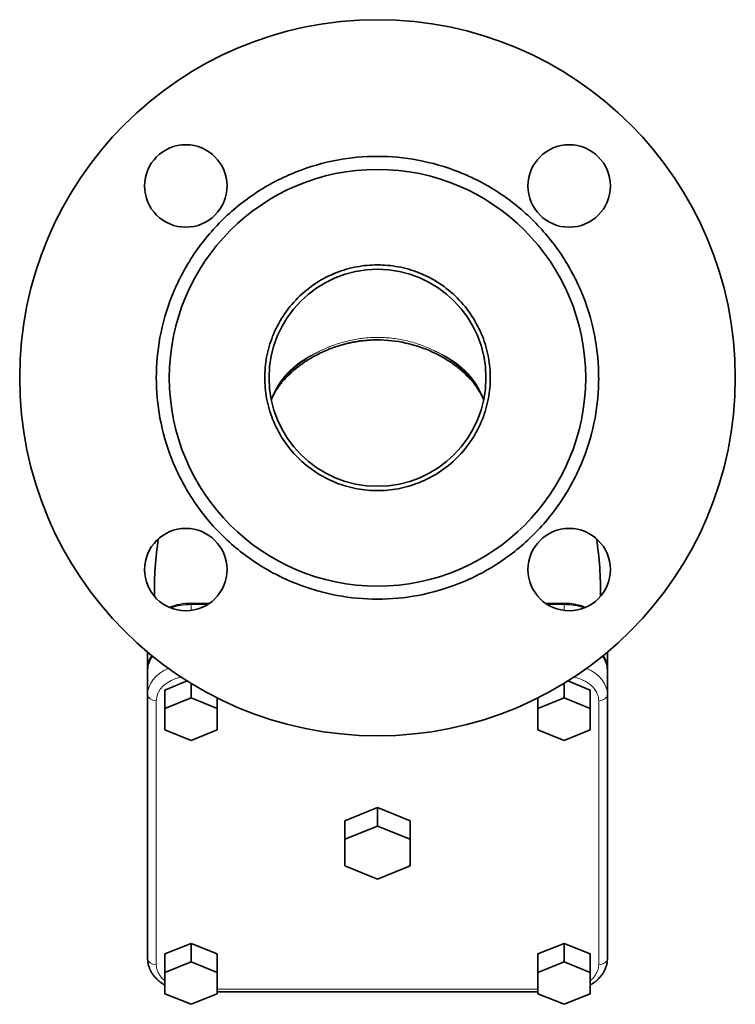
# Model space of a CAD drawing. Extents: x 227 to 1093, y 137 to 811.
# Tile 1 of 6: x 227 to 392, y 303 to 529. Entities that reach past the tile are written whole.
import ezdxf

# ---------------------------------------------------------------- set-up
doc = ezdxf.new("R2010")
doc.units = 0

msp = doc.modelspace()

# ---------------------------------------------------------------- linework, layer by layer
at = {"color": 7, "lineweight": 13, "ltscale": 0.007322}
msp.add_line((266.62, 394.95), (266.62, 394.66), dxfattribs=at)
at = {"color": 7, "lineweight": 35, "ltscale": 0.10639}
msp.add_line((270.87, 394.95), (266.62, 394.95), dxfattribs=at)
at = {"color": 7, "lineweight": 35, "ltscale": 0.106378}
msp.add_line((352.62, 394.95), (348.36, 394.95), dxfattribs=at)
at = {"color": 7, "lineweight": 13, "ltscale": 0.007314}
msp.add_line((352.62, 394.66), (352.62, 394.95), dxfattribs=at)
at = {"color": 7, "lineweight": 13, "ltscale": 0.033759}
for p, q in [((266.62, 393.31), (266.62, 394.66)), ((352.62, 394.66), (352.62, 393.31))]:
    msp.add_line(p, q, dxfattribs=at)
at = {"color": 7, "lineweight": 13, "ltscale": 0.095286}
msp.add_line((266.62, 394.66), (270.43, 394.66), dxfattribs=at)
at = {"color": 7, "lineweight": 13, "ltscale": 0.095285}
msp.add_line((348.81, 394.66), (352.62, 394.66), dxfattribs=at)
at = {"color": 7, "lineweight": 35, "ltscale": 0.097348}
msp.add_line((256.62, 383.7), (256.62, 379.81), dxfattribs=at)
at = {"color": 7, "lineweight": 35, "ltscale": 0.097346}
msp.add_line((362.62, 383.7), (362.62, 379.81), dxfattribs=at)
at = {"color": 7, "lineweight": 35}
for p, q in [((256.62, 319), (256.62, 379.81)), ((256.62, 373.94), (256.62, 313.13)), ((362.62, 313.13), (362.62, 373.94)), ((346.62, 305.47), (272.62, 305.47))]:
    msp.add_line(p, q, dxfattribs=at)
at = {"color": 7, "lineweight": 35, "ltscale": 0.141421}
for p, q in [((256.62, 379.6), (256.62, 373.94)), ((362.62, 373.94), (362.62, 379.6))]:
    msp.add_line(p, q, dxfattribs=at)
at = {"color": 7, "lineweight": 35, "ltscale": 0.005296}
msp.add_line((362.62, 379.81), (362.62, 379.6), dxfattribs=at)
at = {"color": 7, "lineweight": 35, "ltscale": 0.138218}
msp.add_line((265.74, 377.07), (260.62, 374.98), dxfattribs=at)
at = {"color": 7, "lineweight": 35, "ltscale": 0.138216}
msp.add_line((358.62, 374.98), (353.5, 377.07), dxfattribs=at)
at = {"color": 7, "lineweight": 35, "ltscale": 0.106065}
for p, q in [((260.62, 370.73), (260.62, 374.98)), ((358.62, 370.73), (358.62, 374.98)), ((309.62, 343.65), (309.62, 347.89)), ((266.62, 312.37), (266.62, 316.61)), ((352.62, 312.37), (352.62, 316.61))]:
    msp.add_line(p, q, dxfattribs=at)
at = {"color": 7, "lineweight": 35, "ltscale": 0.083422}
msp.add_line((266.62, 373.18), (266.62, 376.52), dxfattribs=at)
at = {"color": 7, "lineweight": 35, "ltscale": 0.083421}
msp.add_line((352.62, 373.18), (352.62, 376.52), dxfattribs=at)
at = {"color": 7, "lineweight": 13}
for p, q in [((258.62, 372.53), (258.62, 311.72)), ((360.62, 311.72), (360.62, 372.53)), ((272.62, 306.06), (346.62, 306.06))]:
    msp.add_line(p, q, dxfattribs=at)
at = {"color": 7, "lineweight": 35, "ltscale": 0.162018}
for p, q in [((260.62, 370.73), (266.62, 373.18)), ((266.62, 373.18), (272.62, 370.73)), ((346.62, 370.73), (352.62, 373.18)), ((352.62, 373.18), (358.62, 370.73)), ((266.62, 316.61), (260.62, 314.17)), ((272.62, 314.17), (266.62, 316.61)), ((352.62, 316.61), (346.62, 314.17)), ((358.62, 314.17), (352.62, 316.61))]:
    msp.add_line(p, q, dxfattribs=at)
at = {"color": 7, "lineweight": 35, "ltscale": 0.061409}
for p, q in [((272.62, 370.73), (272.62, 373.19)), ((346.62, 370.73), (346.62, 373.19))]:
    msp.add_line(p, q, dxfattribs=at)
at = {"color": 7, "lineweight": 35, "ltscale": 0.122475}
for p, q in [((260.62, 365.84), (260.62, 370.73)), ((272.62, 370.73), (272.62, 365.84)), ((346.62, 365.84), (346.62, 370.73)), ((358.62, 370.73), (358.62, 365.84)), ((260.62, 305.02), (260.62, 309.92)), ((272.62, 309.92), (272.62, 305.02)), ((346.62, 305.02), (346.62, 309.92)), ((358.62, 309.92), (358.62, 305.02))]:
    msp.add_line(p, q, dxfattribs=at)
at = {"color": 7, "lineweight": 35, "ltscale": 0.162019}
for p, q in [((266.62, 363.39), (260.62, 365.84)), ((272.62, 365.84), (266.62, 363.39)), ((352.62, 363.39), (346.62, 365.84)), ((358.62, 365.84), (352.62, 363.39)), ((260.62, 309.92), (266.62, 312.37)), ((266.62, 312.37), (272.62, 309.92)), ((346.62, 309.92), (352.62, 312.37)), ((352.62, 312.37), (358.62, 309.92)), ((266.62, 302.57), (260.62, 305.02)), ((272.62, 305.02), (266.62, 302.57)), ((352.62, 302.57), (346.62, 305.02)), ((358.62, 305.02), (352.62, 302.57))]:
    msp.add_line(p, q, dxfattribs=at)
at = {"color": 7, "lineweight": 35, "ltscale": 0.202523}
for p, q in [((309.62, 347.89), (302.12, 344.83)), ((317.12, 344.83), (309.62, 347.89)), ((309.62, 343.65), (302.12, 340.59)), ((317.12, 340.59), (309.62, 343.65)), ((302.12, 334.46), (309.62, 331.4)), ((309.62, 331.4), (317.12, 334.46))]:
    msp.add_line(p, q, dxfattribs=at)
at = {"color": 7, "lineweight": 35, "ltscale": 0.106066}
for p, q in [((302.12, 340.59), (302.12, 344.83)), ((317.12, 344.83), (317.12, 340.59)), ((260.62, 309.92), (260.62, 314.17)), ((272.62, 309.92), (272.62, 314.17)), ((346.62, 309.92), (346.62, 314.17)), ((358.62, 309.92), (358.62, 314.17))]:
    msp.add_line(p, q, dxfattribs=at)
at = {"color": 7, "lineweight": 35, "ltscale": 0.153093}
for p, q in [((302.12, 340.59), (302.12, 334.46)), ((317.12, 334.46), (317.12, 340.59))]:
    msp.add_line(p, q, dxfattribs=at)
at = {"color": 7, "lineweight": 13}
for points in [[(309.62, 456.22), (309.21, 456.22), (308.8, 456.21), (308.36, 456.19), (307.91, 456.17), (307.44, 456.14), (306.98, 456.1), (306.5, 456.05), (306.26, 456.03), (306.02, 456), (305.65, 455.95), (305.27, 455.9), (304.9, 455.84), (304.52, 455.78), (304.06, 455.69), (303.6, 455.6), (303.13, 455.5), (302.68, 455.39), (302.22, 455.28), (301.78, 455.16), (301.34, 455.04), (300.93, 454.91), (300.54, 454.79), (300.15, 454.66), (299.78, 454.53), (299.54, 454.45), (299.31, 454.36), (298.86, 454.2), (298.63, 454.1), (298.39, 454.01), (298.17, 453.91), (297.94, 453.82), (297.49, 453.62), (297.09, 453.44), (297.08, 453.43)], [(359.31, 375.62), (359.18, 375.77), (359.03, 375.91), (358.88, 376.05), (358.72, 376.18), (358.56, 376.32), (358.39, 376.44), (358.22, 376.57), (358.04, 376.69), (357.87, 376.79), (357.71, 376.89), (357.53, 376.99), (357.4, 377.06), (357.27, 377.13), (357.13, 377.2), (357, 377.26)]]:
    msp.add_lwpolyline(points, dxfattribs=at)
at = {"color": 7, "lineweight": 35}
for points in [[(296.91, 452.84), (297.15, 452.95), (297.4, 453.06), (297.65, 453.17), (297.9, 453.28), (298.15, 453.38), (298.4, 453.48), (298.65, 453.58), (298.9, 453.68), (299.15, 453.77), (299.41, 453.87), (299.67, 453.96), (299.92, 454.04), (300.18, 454.13), (300.44, 454.22), (300.7, 454.3), (300.96, 454.38), (301.22, 454.45), (301.49, 454.53), (301.75, 454.6), (302.01, 454.67), (302.28, 454.74), (302.55, 454.81), (302.81, 454.87), (303.08, 454.93), (303.35, 454.99), (303.62, 455.04), (303.88, 455.1), (304.15, 455.15), (304.42, 455.2), (304.69, 455.24), (304.97, 455.29), (305.24, 455.33), (305.51, 455.37), (305.78, 455.4), (306.05, 455.44), (306.33, 455.47), (306.6, 455.5), (306.87, 455.52), (307.15, 455.55), (307.42, 455.57), (307.7, 455.59), (307.97, 455.6), (308.25, 455.62), (308.52, 455.63), (308.79, 455.64), (309.07, 455.64), (309.34, 455.65), (309.62, 455.65)], [(296.91, 452.84), (296.51, 452.65), (296.1, 452.45), (295.7, 452.25), (295.31, 452.04), (295.09, 451.92), (294.87, 451.8), (294.65, 451.68), (294.44, 451.55), (294.23, 451.43), (294.01, 451.3), (293.8, 451.17), (293.59, 451.04), (293.39, 450.91), (293.18, 450.78), (292.98, 450.65), (292.78, 450.51), (292.58, 450.38), (292.38, 450.24), (292.19, 450.1), (291.99, 449.96), (291.72, 449.76), (291.45, 449.55), (291.18, 449.35), (290.92, 449.14), (290.66, 448.93), (290.41, 448.72), (290.16, 448.5), (289.92, 448.29), (289.68, 448.07), (289.44, 447.86), (289.22, 447.64), (288.99, 447.42), (288.78, 447.2), (288.56, 446.98), (288.36, 446.76), (288.15, 446.54), (287.99, 446.36), (287.83, 446.17), (287.67, 445.99), (287.52, 445.8), (287.38, 445.63), (287.24, 445.45), (287.11, 445.28), (286.98, 445.1), (286.85, 444.93), (286.72, 444.76), (286.61, 444.59), (286.49, 444.41), (286.38, 444.24), (286.27, 444.07), (286.16, 443.9), (286.06, 443.73), (285.96, 443.57), (285.87, 443.4), (285.78, 443.23), (285.69, 443.06)], [(328.68, 448.85), (328.44, 449.04), (328.21, 449.22), (327.98, 449.41), (327.74, 449.59), (327.5, 449.77), (327.25, 449.96), (327, 450.13), (326.75, 450.31), (326.5, 450.49), (326.24, 450.66), (325.98, 450.83), (325.71, 451), (325.44, 451.17), (325.17, 451.33), (324.9, 451.49), (324.62, 451.65), (324.35, 451.81), (324.06, 451.97), (323.78, 452.12), (323.49, 452.27), (323.21, 452.42), (322.91, 452.56), (322.62, 452.7), (322.32, 452.84)], [(333.55, 443.06), (333.42, 443.3), (333.29, 443.53), (333.16, 443.77), (333.01, 444), (332.86, 444.24), (332.7, 444.48), (332.53, 444.73), (332.36, 444.97), (332.21, 445.18), (332.05, 445.38), (331.89, 445.59), (331.72, 445.8), (331.49, 446.08), (331.24, 446.36), (330.99, 446.64), (330.73, 446.93), (330.49, 447.17), (330.25, 447.41), (330, 447.66), (329.75, 447.9), (329.49, 448.14), (329.22, 448.38), (328.95, 448.61), (328.67, 448.85)], [(352.62, 394.95), (352.87, 394.95), (353.13, 394.94), (353.39, 394.93), (353.65, 394.91), (353.92, 394.89), (354.19, 394.86), (354.45, 394.83), (354.72, 394.79), (354.99, 394.74), (355.26, 394.69), (355.53, 394.64), (355.8, 394.57), (356.07, 394.51), (356.33, 394.43), (356.6, 394.35), (356.85, 394.27), (357.09, 394.18), (357.32, 394.1), (357.55, 394)], [(260.62, 306.98), (260.39, 307.11), (260.2, 307.24), (260.03, 307.35), (259.86, 307.46), (259.69, 307.58), (259.53, 307.7), (259.38, 307.82), (259.22, 307.95), (259.07, 308.08), (258.92, 308.21), (258.78, 308.35), (258.64, 308.49), (258.5, 308.63), (258.41, 308.72), (258.33, 308.82), (258.22, 308.94), (258.12, 309.07), (258.02, 309.19), (257.92, 309.32), (257.83, 309.45), (257.74, 309.58), (257.62, 309.76), (257.52, 309.93), (257.43, 310.08), (257.35, 310.22), (257.28, 310.37), (257.21, 310.51), (257.14, 310.66), (257.08, 310.81), (257.02, 310.95), (256.97, 311.1), (256.93, 311.22), (256.89, 311.34), (256.83, 311.55), (256.78, 311.75), (256.74, 311.95), (256.7, 312.16), (256.68, 312.28), (256.66, 312.4), (256.65, 312.52), (256.64, 312.65), (256.63, 312.77), (256.62, 312.89), (256.62, 313.01), (256.62, 313.13)], [(358.62, 306.98), (358.84, 307.11), (359.04, 307.24), (359.21, 307.35), (359.38, 307.46), (359.54, 307.58), (359.7, 307.7), (359.86, 307.82), (360.02, 307.95), (360.17, 308.08), (360.32, 308.21), (360.46, 308.35), (360.6, 308.49), (360.74, 308.63), (360.83, 308.72), (360.91, 308.82), (361.02, 308.94), (361.12, 309.07), (361.22, 309.19), (361.31, 309.32), (361.41, 309.45), (361.5, 309.58), (361.62, 309.76), (361.72, 309.93), (361.81, 310.08), (361.88, 310.22), (361.96, 310.37), (362.03, 310.51), (362.09, 310.66), (362.16, 310.81), (362.22, 310.95), (362.27, 311.1), (362.31, 311.22), (362.35, 311.34), (362.41, 311.55), (362.46, 311.75), (362.5, 311.95), (362.54, 312.16), (362.56, 312.28), (362.57, 312.4), (362.59, 312.52), (362.6, 312.65), (362.61, 312.77), (362.61, 312.89), (362.62, 313.01), (362.62, 313.13)]]:
    msp.add_lwpolyline(points, dxfattribs=at)
for centre, radius in [((309.62, 446.93), 82.5), ((265.42, 491.12), 9.5), ((353.81, 491.12), 9.5), ((309.62, 446.93), 48), ((309.62, 446.93), 25), ((265.42, 402.73), 9.5), ((353.81, 402.73), 9.5)]:
    msp.add_circle(centre, radius, dxfattribs=at)
for centre, radius, start, end in [((309.6, 446.99), 50.94, 100.4776, 111.6049), ((309.61, 446.98), 50.95, 89.9947, 100.4895), ((309.62, 446.98), 50.95, 79.5102, 90.0056), ((309.63, 446.98), 50.94, 68.3953, 79.522), ((309.59, 446.99), 50.93, 111.5909, 123.1833), ((309.65, 446.98), 50.94, 56.8168, 68.4089), ((309.58, 446.98), 50.93, 123.1679, 135.0079), ((309.66, 446.98), 50.94, 44.9928, 56.8312), ((309.57, 446.97), 50.93, 134.9924, 146.8316), ((309.67, 446.97), 50.93, 33.1679, 45.0079), ((309.56, 446.96), 50.94, 146.8168, 158.4089), ((309.68, 446.96), 50.93, 21.5909, 33.1833), ((309.6, 446.99), 25.94, 100.4709, 111.6117), ((309.61, 446.98), 25.95, 89.9897, 100.4943), ((309.62, 446.95), 25.98, 79.5107, 90.0048), ((309.63, 446.96), 25.97, 68.3947, 79.5222), ((309.59, 446.98), 25.94, 111.5845, 123.1899), ((309.63, 446.96), 25.97, 56.8164, 68.4089), ((309.58, 446.98), 25.93, 123.1601, 135.0156), ((309.64, 446.95), 25.97, 44.9926, 56.8312), ((309.56, 446.94), 50.94, 158.395, 169.5223), ((309.57, 446.97), 25.94, 134.9852, 146.8385), ((309.65, 446.95), 25.96, 33.1679, 45.0079), ((309.68, 446.94), 50.94, 10.4776, 21.6049), ((309.56, 446.96), 25.93, 146.8091, 158.4162), ((309.65, 446.94), 25.97, 21.5909, 33.1835), ((309.57, 446.93), 50.95, 169.5103, 180.0054), ((309.56, 446.94), 25.94, 158.3883, 169.5286), ((309.65, 446.94), 25.97, 10.4771, 21.6057), ((309.67, 446.93), 50.94, 359.9943, 10.4899), ((309.59, 425.39), 30.26, 65.1165, 89.9466), ((309.57, 446.93), 25.95, 169.5058, 180.0098), ((309.65, 446.93), 25.97, 359.994, 10.4902), ((309.51, 446.92), 50.89, 179.9884, 190.4957), ((309.56, 446.92), 25.94, 179.988, 190.4961), ((309.64, 446.93), 25.98, 349.511, 0.0046), ((309.72, 446.92), 50.9, 349.5049, 0.0108), ((295.68, 437.86), 11.26, 152.4817, 159.3138), ((323.58, 437.87), 11.24, 20.6687, 27.5236), ((309.56, 446.91), 25.94, 190.4709, 201.6117), ((309.65, 446.92), 25.97, 338.3947, 349.5222), ((309.51, 446.9), 50.89, 190.4717, 201.6108), ((309.56, 446.9), 25.93, 201.5836, 213.1907), ((309.65, 446.91), 25.97, 326.8164, 338.4089), ((309.74, 446.89), 50.88, 338.3883, 349.5289), ((309.57, 446.88), 25.93, 213.1601, 225.0156), ((309.64, 446.91), 25.97, 314.9926, 326.8312), ((309.5, 446.87), 50.87, 201.5833, 213.1908), ((309.58, 446.88), 25.94, 224.9852, 236.8385), ((309.64, 446.9), 25.96, 303.1679, 315.0079), ((309.74, 446.87), 50.87, 326.809, 338.4165), ((309.59, 446.87), 25.93, 236.8091, 248.4162), ((309.63, 446.9), 25.97, 291.5909, 303.1835), ((309.6, 446.87), 25.94, 248.3883, 259.5286), ((309.63, 446.9), 25.97, 280.4771, 291.6057), ((309.61, 446.87), 25.95, 259.5045, 270.0109), ((309.62, 446.9), 25.98, 269.9949, 280.4893), ((309.51, 446.84), 50.86, 213.1599, 225.0158), ((309.72, 446.85), 50.87, 314.9847, 326.8393), ((309.54, 446.83), 50.87, 224.9847, 236.8393), ((309.7, 446.83), 50.87, 303.1608, 315.015), ((335.78, 397.78), 77.6, 171.053, 180.8973), ((283.43, 397.78), 77.62, 359.1052, 8.946), ((309.56, 446.81), 50.87, 236.809, 248.4165), ((309.68, 446.81), 50.87, 291.5833, 303.1908), ((309.59, 446.81), 50.88, 248.3883, 259.5289), ((309.65, 446.81), 50.88, 280.471, 291.6115), ((309.61, 446.82), 50.89, 259.5045, 270.0111), ((309.63, 446.83), 50.9, 269.9893, 280.4948)]:
    msp.add_arc(centre, radius, start, end, dxfattribs=at)
at = {"color": 7, "lineweight": 13}
for centre, radius, start, end in [((309.62, 426.77), 29.46, 83.6623, 89.9985), ((309.6, 426.6), 29.63, 77.3689, 83.6602), ((309.55, 426.36), 29.87, 71.158, 77.3691), ((309.51, 426.26), 29.97, 65.0404, 71.1623), ((309.45, 426.86), 29.31, 119.1854, 123.3227), ((309.85, 426.14), 30.13, 115.0783, 119.188), ((309.69, 426.69), 29.51, 57.5726, 64.9897), ((310.59, 428.07), 27.86, 50.145, 57.6328), ((308.32, 428.5), 27.33, 123.2443, 131.7135), ((305.23, 431.91), 22.72, 131.6223, 140.9003), ((296.41, 437.98), 11.97, 152.2267, 160.6073), ((322.85, 437.98), 11.94, 19.3823, 27.7807), ((352.76, 367.76), 10.41, 74.3695, 78.2349), ((353.01, 368.6), 9.53, 65.3032, 74.4839), ((355.42, 371.99), 5.33, 29.4863, 43.0286), ((356.17, 372.41), 4.46, 14.8372, 29.4638), ((356.57, 372.52), 4.05, 0.0419, 14.7606), ((262.67, 311.72), 4.05, 180.0419, 194.7606), ((356.57, 311.72), 4.05, 345.2377, 359.9613), ((263.07, 311.83), 4.46, 194.8372, 209.4638), ((263.82, 312.26), 5.33, 209.4863, 223.0286), ((264.59, 312.96), 6.37, 222.8639, 231.4102), ((354.64, 312.96), 6.38, 308.6006, 317.1367), ((355.42, 312.26), 5.33, 316.9718, 330.5143), ((356.17, 311.83), 4.46, 330.5377, 345.1632)]:
    msp.add_arc(centre, radius, start, end, dxfattribs=at)
for centre, major_axis, ratio, start_param, end_param in [((309.62, 438.14), (-25, 0), 0.707107, 5.237965, 5.972145), ((309.62, 438.14), (25, 0), 0.707117, 0.31108, 1.045285), ((319.22, 444.38), (14.76, -8.04), 0.560452, 0.958577, 1.226306), ((300.13, 444.68), (14.86, 8.06), 0.546259, 2.223536, 2.458836), ((319.07, 444.55), (14.91, -8.04), 0.552864, 0.686284, 0.946136), ((266.62, 387.59), (-10, 0), 0.707107, 4.712389, 5.190632), ((352.62, 387.59), (10, 0), 0.707107, 1.092553, 1.570796), ((266.62, 373.94), (10, 0), 0.707107, 2.118499, 3.141593), ((352.62, 373.94), (10, 0), 0.707107, 0, 1.023094), ((266.62, 372.53), (-8, 0), 0.707107, 4.999117, 6.283185), ((258.62, 373.94), (-2, 0), 0.707107, 0, 1.570796), ((360.62, 373.94), (-2, 0), 0.707107, 1.570796, 3.141593), ((258.62, 313.13), (2, 0), 0.707107, 3.141593, 4.712389), ((360.62, 313.13), (2, 0), 0.707107, 4.712389, 6.283185)]:
    msp.add_ellipse(centre, major_axis=major_axis, ratio=ratio, start_param=start_param, end_param=end_param, dxfattribs=at)
at = {"color": 7, "lineweight": 35}
for centre, major_axis, ratio, start_param, end_param in [((266.63, 387.76), (9.94, -0.02), 0.723844, 1.573998, 2.093869), ((266.62, 379.81), (10, 0), 0.707107, 2.691911, 3.141593), ((266.62, 379.6), (-10, 0), 0.707107, 5.812152, 6.283185), ((352.62, 379.6), (-10, 0), 0.707107, 3.141593, 3.612626), ((352.62, 379.81), (10, 0), 0.707107, 0, 0.449681)]:
    msp.add_ellipse(centre, major_axis=major_axis, ratio=ratio, start_param=start_param, end_param=end_param, dxfattribs=at)

doc.saveas('drawing.dxf')
